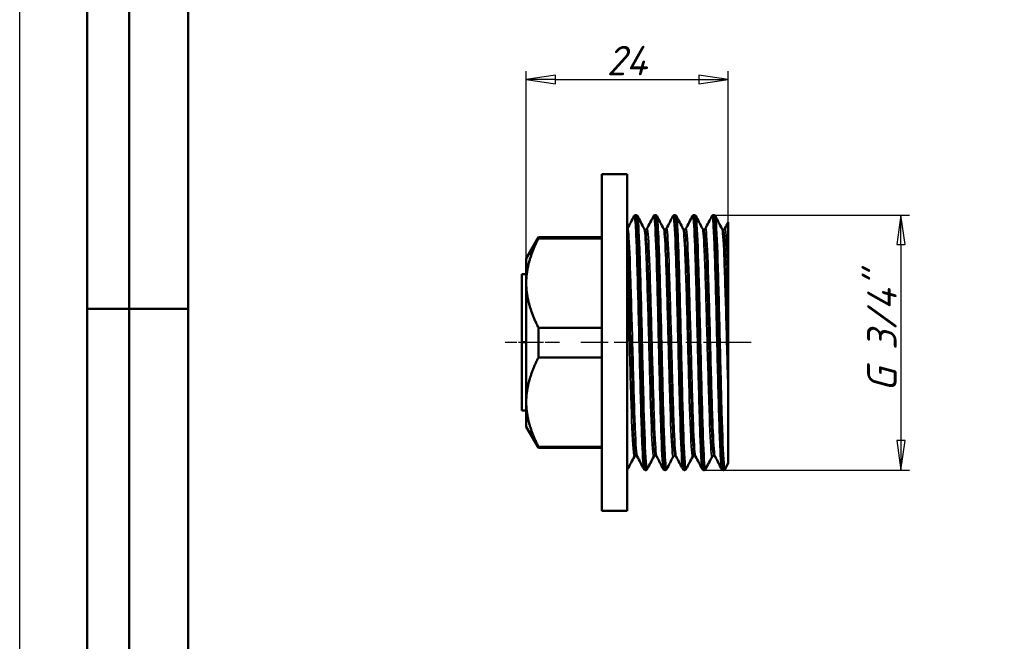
# Model space of a CAD drawing. Header units: millimetres. Extents: x -127 to 534, y -69 to 356.
# Tile 4 of 7: x 0 to 117, y 192 to 266. Entities that reach past the tile are written whole.
import ezdxf
from ezdxf.enums import TextEntityAlignment as Align

# ---------------------------------------------------------------- set-up
doc = ezdxf.new("R2010")
doc.units = ezdxf.units.MM
doc.linetypes.add('CHAIN', pattern=[0.7087, 0.4724, -0.0591, 0.1181, -0.0591])
for name, color, linetype, lineweight in [('Видимые тонкие (ГОСТ)', 7, 'Continuous', 35), ('Видимый контур (ГОСТ)', 7, 'Continuous', 50), ('Кромка (ГОСТ)', 7, 'Continuous', 50), ('Обозначение (ГОСТ)', 7, 'Continuous', 25), ('Осевая линия (ГОСТ)', 7, 'Continuous', 25), ('Размер (ГОСТ)', 7, 'Continuous', 25), ('Эскизная геометрия (ГОСТ)', 7, 'Continuous', 50)]:
    doc.layers.add(name, color=color, linetype=linetype, lineweight=lineweight)
doc.styles.get("Standard").update_dxf_attribs({"font": 'GOST Common Italic.ttf'})
doc.styles.add('Обычный текст (ГОСТ)', font='GOST Common Italic.ttf')
doc.dimstyles.new('Обычный (ГОСТ)', dxfattribs={"dimtxt": 3.5, "dimasz": 3.5, "dimexe": 1, "dimexo": 0, "dimgap": 0.5, "dimtad": 1, "dimrnd": 1e-08, "dimtxsty": 'Обычный текст (ГОСТ)', "dimblk": 'Filled-1', "dimcen": 0.09, "dimdle": 15, "dimclrd": 256, "dimclre": 256, "dimclrt": 256, "dimazin": 2, "dimtfac": 0.714286, "dimtdec": 3, "dimtmove": 0, "dimatfit": 3, "dimfxl": 1, "dimtolj": 1, "dimlwd": 25, "dimlwe": 25, "dimarcsym": 0})

# ---------------------------------------------------------------- blocks, each defined once
blk = doc.blocks.new('ГОСТ - Доп. графы 2')
at = {"layer": 'Эскизная геометрия (ГОСТ)'}
for p, q in [((-12, 0), (-12, 120)), ((-12, 120), (0, 120)), ((-7, 0), (-7, 120)), ((-12, 60), (0, 60)), ((0, 0), (-12, 0))]:
    blk.add_line(p, q, dxfattribs=at)
at = {"layer": 'Обозначение (ГОСТ)', "lineweight": 30, "width": 0.8, "flags": 17}
for tag, p in [('Первичная_применяемость', (-3.65, 90.03)), ('Справочный_номер', (-3.55, 30.02))]:
    blk.add_attdef(tag, text='', height=3.17, rotation=90, dxfattribs=at).set_placement(p, align=Align.MIDDLE_CENTER)
blk = doc.blocks.new('Рамки ГОСТ_ граница 297x210')
at = {"layer": 'Кромка (ГОСТ)', "lineweight": 25}
blk.add_line((0, 0), (0, 297), dxfattribs=at)
at = {"layer": 'Кромка (ГОСТ)'}
blk.add_line((20, 292), (20, 5), dxfattribs=at)
blk = doc.blocks.new('Filled-1')
at = {"color": 0}
for p, q in [((0, 0), (-1, 0.143)), ((-1, 0.143), (-1, -0.143)), ((-1, 0), (0, 0)), ((-1, -0.143), (0, 0))]:
    blk.add_line(p, q, dxfattribs=at)
at = {"color": 0, "flags": 128}
blk.add_lwpolyline([(-1, -0.143), (0, 0), (-1, 0.143), (-1, -0.143)], dxfattribs=at)
at = {"color": 0}
blk.add_solid([(-1, -0.143), (0, 0), (-1, 0.143), (-1, -0.143)], dxfattribs=at)
blk = doc.blocks.new('*D9')
at = {"layer": 'Defpoints', "color": 0, "linetype": 'Continuous', "transparency": 16777216}
for p in [(84.17, 259.22), (60.17, 237.98), (84.17, 221.18)]:
    blk.add_point(p, dxfattribs=at)
at = {"layer": 'Размер (ГОСТ)', "linetype": 'Continuous', "lineweight": 25, "transparency": 16777216}
for p, q in [((60.17, 237.98), (60.17, 260.22)), ((84.17, 221.18), (84.17, 260.22)), ((63.67, 259.22), (80.67, 259.22))]:
    blk.add_line(p, q, dxfattribs=at)
at = {"layer": 'Размер (ГОСТ)', "linetype": 'Continuous', "lineweight": 25, "transparency": 16777216, "xscale": 3.5, "yscale": 3.5, "zscale": 3.5, "rotation": 180}
blk.add_blockref('Filled-1', (60.17, 259.22), dxfattribs=at)
at = {"layer": 'Размер (ГОСТ)', "linetype": 'Continuous', "lineweight": 25, "transparency": 16777216, "xscale": 3.5, "yscale": 3.5, "zscale": 3.5}
blk.add_blockref('Filled-1', (84.17, 259.22), dxfattribs=at)
at = {"layer": 'Размер (ГОСТ)', "linetype": 'Continuous', "lineweight": 25, "transparency": 16777216, "insert": (69.73, 263.22), "char_height": 3.5, "attachment_point": 1, "style": 'Обычный текст (ГОСТ)'}
blk.add_mtext('\\A1;24', dxfattribs=at)
blk = doc.blocks.new('*D11')
at = {"layer": 'Defpoints', "color": 0, "linetype": 'Continuous', "transparency": 16777216}
for p in [(82.45, 243.12), (81.27, 212.83), (104.69, 212.83)]:
    blk.add_point(p, dxfattribs=at)
at = {"layer": 'Размер (ГОСТ)', "linetype": 'Continuous', "lineweight": 25, "transparency": 16777216}
for p, q in [((82.45, 243.12), (105.69, 243.12)), ((104.69, 239.62), (104.69, 216.33)), ((81.27, 212.83), (105.69, 212.83))]:
    blk.add_line(p, q, dxfattribs=at)
at = {"layer": 'Размер (ГОСТ)', "linetype": 'Continuous', "lineweight": 25, "transparency": 16777216, "xscale": 3.5, "yscale": 3.5, "zscale": 3.5}
for p, rotation in [((104.69, 243.12), 90), ((104.69, 212.83), 270)]:
    blk.add_blockref('Filled-1', p, dxfattribs=dict(at, rotation=rotation))
at = {"layer": 'Размер (ГОСТ)', "linetype": 'Continuous', "lineweight": 25, "transparency": 16777216, "insert": (100.68, 219.99), "char_height": 3.5, "attachment_point": 1, "rotation": 90, "style": 'Обычный текст (ГОСТ)'}
blk.add_mtext('\\A1; \\fGOST Common|b0|i1;\\H3.5000;G 3/4"', dxfattribs=at)

msp = doc.modelspace()

# ---------------------------------------------------------------- linework, layer by layer
at = {"layer": 'Видимые тонкие (ГОСТ)'}
for points, knots in [([(74.136, 212.968), (74.061, 213.118), (73.986, 214.216), (73.911, 216.088), (73.828, 218.176), (73.744, 221.21), (73.661, 224.533), (73.577, 227.847), (73.494, 231.425), (73.411, 234.494), (73.327, 237.557), (73.244, 240.091), (73.161, 241.55), (73.101, 242.607), (73.041, 243.095), (72.98, 242.985)], [33.0337108, 33.0337108, 33.0337108, 33.0337108, 33.6447531, 33.6447531, 33.6447531, 34.3261373, 34.3261373, 34.3261373, 35.0059174, 35.0059174, 35.0059174, 35.6843519, 35.6843519, 35.6843519, 36.1753034, 36.1753034, 36.1753034, 36.1753034]), ([(74.558, 212.975), (74.509, 212.884), (74.461, 213.179), (74.412, 213.858), (74.329, 215.02), (74.246, 217.3), (74.163, 220.206), (74.079, 223.135), (73.995, 226.682), (73.911, 230.071), (73.828, 233.451), (73.744, 236.652), (73.661, 238.978), (73.577, 241.298), (73.494, 242.732), (73.411, 242.971), (73.408, 242.979), (73.405, 242.985), (73.402, 242.991)], [26.6565497, 26.6565497, 26.6565497, 26.6565497, 27.0528678, 27.0528678, 27.0528678, 27.7307508, 27.7307508, 27.7307508, 28.4140037, 28.4140037, 28.4140037, 29.0953879, 29.0953879, 29.0953879, 29.7751681, 29.7751681, 29.7751681, 29.7981423, 29.7981423, 29.7981423, 29.7981423]), ([(76.448, 212.969), (76.436, 212.989), (76.425, 213.03), (76.414, 213.092), (76.331, 213.557), (76.248, 215.202), (76.165, 217.672), (76.081, 220.163), (75.997, 223.477), (75.914, 226.891), (75.83, 230.3), (75.746, 233.785), (75.663, 236.587), (75.579, 239.385), (75.495, 241.482), (75.412, 242.424), (75.372, 242.875), (75.332, 243.06), (75.292, 242.982)], [26.7505254, 26.7505254, 26.7505254, 26.7505254, 26.8409697, 26.8409697, 26.8409697, 27.5185975, 27.5185975, 27.5185975, 28.2018945, 28.2018945, 28.2018945, 28.8842214, 28.8842214, 28.8842214, 29.5656451, 29.5656451, 29.5656451, 29.8921181, 29.8921181, 29.8921181, 29.8921181]), ([(76.869, 212.97), (76.801, 212.845), (76.732, 213.506), (76.664, 214.877), (76.58, 216.541), (76.497, 219.239), (76.414, 222.392), (76.331, 225.543), (76.248, 229.126), (76.165, 232.373), (76.081, 235.646), (75.997, 238.553), (75.914, 240.46), (75.847, 241.977), (75.78, 242.853), (75.714, 242.987)], [20.3733644, 20.3733644, 20.3733644, 20.3733644, 20.9323252, 20.9323252, 20.9323252, 21.6102203, 21.6102203, 21.6102203, 22.2878481, 22.2878481, 22.2878481, 22.9711451, 22.9711451, 22.9711451, 23.514957, 23.514957, 23.514957, 23.514957]), ([(78.759, 212.975), (78.727, 213.034), (78.695, 213.261), (78.663, 213.658), (78.579, 214.692), (78.496, 216.868), (78.413, 219.716), (78.329, 222.562), (78.246, 226.059), (78.162, 229.45), (78.079, 232.839), (77.996, 236.099), (77.912, 238.525), (77.829, 240.95), (77.746, 242.525), (77.662, 242.911), (77.643, 243.002), (77.623, 243.026), (77.603, 242.986)], [20.4673401, 20.4673401, 20.4673401, 20.4673401, 20.7283951, 20.7283951, 20.7283951, 21.4089986, 21.4089986, 21.4089986, 22.0892075, 22.0892075, 22.0892075, 22.769038, 22.769038, 22.769038, 23.4485061, 23.4485061, 23.4485061, 23.6089328, 23.6089328, 23.6089328, 23.6089328]), ([(79.181, 212.968), (79.175, 212.957), (79.17, 212.951), (79.164, 212.95), (79.081, 212.944), (78.997, 214.143), (78.913, 216.288), (78.83, 218.432), (78.746, 221.505), (78.663, 224.841), (78.579, 228.176), (78.496, 231.75), (78.413, 234.789), (78.329, 237.826), (78.246, 240.309), (78.162, 241.699), (78.117, 242.462), (78.071, 242.894), (78.025, 242.983)], [14.090179, 14.090179, 14.090179, 14.090179, 14.1351896, 14.1351896, 14.1351896, 14.8166313, 14.8166313, 14.8166313, 15.4976457, 15.4976457, 15.4976457, 16.1782492, 16.1782492, 16.1782492, 16.8584581, 16.8584581, 16.8584581, 17.2317717, 17.2317717, 17.2317717, 17.2317717]), ([(81.07, 212.975), (81.022, 213.07), (80.974, 213.548), (80.925, 214.393), (80.842, 215.845), (80.759, 218.369), (80.676, 221.425), (80.593, 224.479), (80.51, 228.044), (80.426, 231.352), (80.34, 234.775), (80.255, 237.898), (80.169, 240.004), (80.085, 242.057), (80.001, 243.132), (79.917, 242.995), (79.916, 242.994), (79.915, 242.992), (79.915, 242.991)], [14.1841548, 14.1841548, 14.1841548, 14.1841548, 14.5789119, 14.5789119, 14.5789119, 15.2566815, 15.2566815, 15.2566815, 15.934319, 15.934319, 15.934319, 16.6355672, 16.6355672, 16.6355672, 17.3188843, 17.3188843, 17.3188843, 17.3257475, 17.3257475, 17.3257475, 17.3257475]), ([(81.492, 212.972), (81.469, 212.926), (81.447, 212.966), (81.424, 213.094), (81.341, 213.562), (81.258, 215.211), (81.174, 217.685), (81.091, 220.16), (81.008, 223.443), (80.925, 226.829), (80.842, 230.214), (80.759, 233.679), (80.676, 236.479), (80.593, 239.278), (80.51, 241.394), (80.426, 242.371), (80.396, 242.724), (80.366, 242.928), (80.336, 242.983)], [7.8069937, 7.8069937, 7.8069937, 7.8069937, 7.9922116, 7.9922116, 7.9922116, 8.670257, 8.670257, 8.670257, 9.3481625, 9.3481625, 9.3481625, 10.0259321, 10.0259321, 10.0259321, 10.7035696, 10.7035696, 10.7035696, 10.9485864, 10.9485864, 10.9485864, 10.9485864]), ([(83.382, 212.969), (83.312, 213.11), (83.242, 214.074), (83.172, 215.734), (83.088, 217.706), (83.005, 220.647), (82.922, 223.923), (82.838, 227.198), (82.755, 230.785), (82.672, 233.91), (82.589, 237.035), (82.505, 239.676), (82.422, 241.265), (82.357, 242.514), (82.291, 243.106), (82.226, 242.987)], [7.9009695, 7.9009695, 7.9009695, 7.9009695, 8.472398, 8.472398, 8.472398, 9.1515324, 9.1515324, 9.1515324, 9.8304993, 9.8304993, 9.8304993, 10.5093028, 10.5093028, 10.5093028, 11.0425622, 11.0425622, 11.0425622, 11.0425622]), ([(83.803, 212.975), (83.759, 212.891), (83.715, 213.124), (83.671, 213.676), (83.588, 214.721), (83.505, 216.904), (83.421, 219.752), (83.338, 222.6), (83.255, 226.094), (83.172, 229.48), (83.088, 232.865), (83.005, 236.119), (82.922, 238.539), (82.838, 240.959), (82.755, 242.53), (82.672, 242.912), (82.664, 242.949), (82.656, 242.975), (82.648, 242.99)], [1.5238084, 1.5238084, 1.5238084, 1.5238084, 1.8828616, 1.8828616, 1.8828616, 2.5623428, 2.5623428, 2.5623428, 3.2416486, 3.2416486, 3.2416486, 3.920783, 3.920783, 3.920783, 4.5997499, 4.5997499, 4.5997499, 4.6654011, 4.6654011, 4.6654011, 4.6654011]), ([(73.365, 214.448), (73.282, 214.608), (73.199, 215.827), (73.116, 217.85), (73.031, 219.951), (72.945, 222.904), (72.859, 226.035), (72.773, 229.15), (72.688, 232.417), (72.602, 235.095), (72.517, 237.783), (72.431, 239.857), (72.345, 240.846), (72.3, 241.371), (72.254, 241.595), (72.209, 241.51)], [33.0388293, 33.0388293, 33.0388293, 33.0388293, 33.7131683, 33.7131683, 33.7131683, 34.4135382, 34.4135382, 34.4135382, 35.1104844, 35.1104844, 35.1104844, 35.8096281, 35.8096281, 35.8096281, 36.1804219, 36.1804219, 36.1804219, 36.1804219]), ([(75.329, 214.455), (75.276, 214.356), (75.223, 214.677), (75.169, 215.413), (75.084, 216.592), (74.998, 218.825), (74.913, 221.606), (74.827, 224.383), (74.742, 227.686), (74.656, 230.767), (74.571, 233.844), (74.485, 236.676), (74.4, 238.622), (74.325, 240.342), (74.249, 241.358), (74.174, 241.509)], [26.6514311, 26.6514311, 26.6514311, 26.6514311, 27.0869654, 27.0869654, 27.0869654, 27.7846349, 27.7846349, 27.7846349, 28.4815581, 28.4815581, 28.4815581, 29.1778041, 29.1778041, 29.1778041, 29.7930238, 29.7930238, 29.7930238, 29.7930238]), ([(75.503, 214.553), (75.472, 214.551), (75.441, 214.689), (75.41, 214.972), (75.324, 215.755), (75.238, 217.639), (75.152, 220.193), (75.067, 222.744), (74.981, 225.944), (74.895, 229.064), (74.809, 232.181), (74.724, 235.194), (74.638, 237.419), (74.553, 239.641), (74.467, 241.06), (74.382, 241.353), (74.37, 241.392), (74.358, 241.411), (74.347, 241.41)], [26.7035376, 26.7035376, 26.7035376, 26.7035376, 26.9561131, 26.9561131, 26.9561131, 27.6560572, 27.6560572, 27.6560572, 28.3551865, 28.3551865, 28.3551865, 29.0535709, 29.0535709, 29.0535709, 29.7512799, 29.7512799, 29.7512799, 29.8451302, 29.8451302, 29.8451302, 29.8451302]), ([(75.676, 214.448), (75.593, 214.609), (75.509, 215.844), (75.426, 217.892), (75.341, 219.998), (75.255, 222.948), (75.169, 226.072), (75.084, 229.192), (74.998, 232.46), (74.913, 235.136), (74.827, 237.809), (74.742, 239.869), (74.656, 240.852), (74.611, 241.373), (74.566, 241.588), (74.52, 241.502)], [26.755644, 26.755644, 26.755644, 26.755644, 27.4346389, 27.4346389, 27.4346389, 28.1331243, 28.1331243, 28.1331243, 28.8307938, 28.8307938, 28.8307938, 29.527717, 29.527717, 29.527717, 29.8972366, 29.8972366, 29.8972366, 29.8972366]), ([(77.641, 214.455), (77.591, 214.362), (77.542, 214.631), (77.492, 215.261), (77.407, 216.347), (77.321, 218.497), (77.236, 221.225), (77.15, 223.952), (77.065, 227.235), (76.98, 230.332), (76.894, 233.428), (76.809, 236.315), (76.724, 238.341), (76.644, 240.227), (76.565, 241.353), (76.485, 241.51)], [20.3682458, 20.3682458, 20.3682458, 20.3682458, 20.7726652, 20.7726652, 20.7726652, 21.4693677, 21.4693677, 21.4693677, 22.1657339, 22.1657339, 22.1657339, 22.8617808, 22.8617808, 22.8617808, 23.5098385, 23.5098385, 23.5098385, 23.5098385]), ([(77.814, 214.552), (77.788, 214.55), (77.762, 214.648), (77.735, 214.851), (77.65, 215.515), (77.564, 217.285), (77.478, 219.759), (77.393, 222.231), (77.307, 225.388), (77.222, 228.512), (77.136, 231.634), (77.05, 234.7), (76.965, 237.012), (76.879, 239.324), (76.794, 240.866), (76.708, 241.288), (76.692, 241.371), (76.675, 241.41), (76.658, 241.409)], [20.4203522, 20.4203522, 20.4203522, 20.4203522, 20.6340948, 20.6340948, 20.6340948, 21.3326422, 21.3326422, 21.3326422, 22.0308356, 22.0308356, 22.0308356, 22.728692, 22.728692, 22.728692, 23.4262288, 23.4262288, 23.4262288, 23.5619449, 23.5619449, 23.5619449, 23.5619449]), ([(77.987, 214.448), (77.908, 214.605), (77.828, 215.735), (77.748, 217.628), (77.663, 219.659), (77.578, 222.554), (77.492, 225.655), (77.407, 228.756), (77.321, 232.039), (77.236, 234.763), (77.15, 237.486), (77.065, 239.628), (76.98, 240.707), (76.93, 241.33), (76.881, 241.595), (76.832, 241.502)], [20.4724587, 20.4724587, 20.4724587, 20.4724587, 21.1217681, 21.1217681, 21.1217681, 21.8188241, 21.8188241, 21.8188241, 22.5155267, 22.5155267, 22.5155267, 23.2118928, 23.2118928, 23.2118928, 23.6140513, 23.6140513, 23.6140513, 23.6140513]), ([(79.952, 214.456), (79.903, 214.363), (79.854, 214.624), (79.805, 215.237), (79.719, 216.314), (79.634, 218.469), (79.548, 221.21), (79.462, 223.949), (79.376, 227.251), (79.29, 230.364), (79.204, 233.474), (79.119, 236.37), (79.033, 238.392), (78.954, 240.248), (78.875, 241.354), (78.797, 241.51)], [14.0850605, 14.0850605, 14.0850605, 14.0850605, 14.4843442, 14.4843442, 14.4843442, 15.1848578, 15.1848578, 15.1848578, 15.8848769, 15.8848769, 15.8848769, 16.5844196, 16.5844196, 16.5844196, 17.2266532, 17.2266532, 17.2266532, 17.2266532]), ([(80.125, 214.551), (80.102, 214.549), (80.079, 214.628), (80.055, 214.791), (79.969, 215.388), (79.883, 217.111), (79.797, 219.563), (79.711, 222.013), (79.625, 225.171), (79.538, 228.313), (79.452, 231.454), (79.366, 234.553), (79.28, 236.901), (79.194, 239.248), (79.108, 240.826), (79.023, 241.274), (79.005, 241.366), (78.987, 241.41), (78.97, 241.408)], [14.1371669, 14.1371669, 14.1371669, 14.1371669, 14.3283338, 14.3283338, 14.3283338, 15.030862, 15.030862, 15.030862, 15.7328761, 15.7328761, 15.7328761, 16.4343942, 16.4343942, 16.4343942, 17.1354345, 17.1354345, 17.1354345, 17.2787596, 17.2787596, 17.2787596, 17.2787596]), ([(80.299, 214.448), (80.22, 214.604), (80.142, 215.703), (80.063, 217.549), (79.977, 219.57), (79.891, 222.47), (79.805, 225.587), (79.719, 228.701), (79.634, 232.006), (79.548, 234.747), (79.462, 237.486), (79.376, 239.64), (79.29, 240.718), (79.241, 241.333), (79.192, 241.595), (79.143, 241.502)], [14.1892734, 14.1892734, 14.1892734, 14.1892734, 14.829477, 14.829477, 14.829477, 15.5305032, 15.5305032, 15.5305032, 16.2310168, 16.2310168, 16.2310168, 16.9310359, 16.9310359, 16.9310359, 17.330866, 17.330866, 17.330866, 17.330866]), ([(82.264, 214.455), (82.216, 214.365), (82.168, 214.611), (82.12, 215.195), (82.035, 216.238), (81.949, 218.349), (81.864, 221.052), (81.779, 223.754), (81.693, 227.026), (81.608, 230.13), (81.523, 233.234), (81.437, 236.145), (81.352, 238.207), (81.271, 240.172), (81.189, 241.351), (81.108, 241.51)], [7.8018752, 7.8018752, 7.8018752, 7.8018752, 8.1918978, 8.1918978, 8.1918978, 8.8881499, 8.8881499, 8.8881499, 9.5842434, 9.5842434, 9.5842434, 10.2801823, 10.2801823, 10.2801823, 10.9434679, 10.9434679, 10.9434679, 10.9434679]), ([(82.437, 214.55), (82.415, 214.548), (82.394, 214.615), (82.372, 214.751), (82.287, 215.296), (82.201, 216.954), (82.116, 219.348), (82.03, 221.743), (81.945, 224.855), (81.859, 227.979), (81.773, 231.103), (81.688, 234.214), (81.602, 236.608), (81.517, 239.002), (81.431, 240.659), (81.346, 241.205), (81.324, 241.343), (81.303, 241.409), (81.281, 241.407)], [7.8539816, 7.8539816, 7.8539816, 7.8539816, 8.0291241, 8.0291241, 8.0291241, 8.7270452, 8.7270452, 8.7270452, 9.4248027, 9.4248027, 9.4248027, 10.1224009, 10.1224009, 10.1224009, 10.819844, 10.819844, 10.819844, 10.9955743, 10.9955743, 10.9955743, 10.9955743]), ([(82.61, 214.448), (82.532, 214.603), (82.454, 215.686), (82.376, 217.508), (82.291, 219.505), (82.206, 222.373), (82.12, 225.464), (82.035, 228.554), (81.949, 231.843), (81.864, 234.588), (81.779, 237.333), (81.693, 239.513), (81.608, 240.635), (81.557, 241.308), (81.506, 241.598), (81.454, 241.503)], [7.9060881, 7.9060881, 7.9060881, 7.9060881, 8.5416415, 8.5416415, 8.5416415, 9.2380567, 9.2380567, 9.2380567, 9.9343089, 9.9343089, 9.9343089, 10.6304023, 10.6304023, 10.6304023, 11.0476807, 11.0476807, 11.0476807, 11.0476807]), ([(84.171, 221.176), (84.086, 223.902), (84, 227.19), (83.915, 230.294), (83.829, 233.398), (83.744, 236.295), (83.658, 238.329), (83.579, 240.222), (83.499, 241.353), (83.419, 241.51)], [2.6156521, 2.6156521, 2.6156521, 2.6156521, 3.3133285, 3.3133285, 3.3133285, 4.0108117, 4.0108117, 4.0108117, 4.6602826, 4.6602826, 4.6602826, 4.6602826]), ([(84.171, 227.94), (84.086, 231.071), (84, 234.193), (83.914, 236.595), (83.829, 238.996), (83.743, 240.659), (83.657, 241.206), (83.636, 241.343), (83.614, 241.409), (83.593, 241.407)], [3.1387315, 3.1387315, 3.1387315, 3.1387315, 3.8379192, 3.8379192, 3.8379192, 4.5369128, 4.5369128, 4.5369128, 4.712389, 4.712389, 4.712389, 4.712389]), ([(84.171, 234.714), (84.086, 237.448), (84, 239.605), (83.915, 240.694), (83.865, 241.326), (83.816, 241.596), (83.766, 241.502)], [3.661811, 3.661811, 3.661811, 3.661811, 4.3594874, 4.3594874, 4.3594874, 4.7644954, 4.7644954, 4.7644954, 4.7644954]), ([(73.191, 214.553), (73.159, 214.551), (73.127, 214.699), (73.095, 215), (73.009, 215.81), (72.923, 217.723), (72.837, 220.3), (72.752, 222.866), (72.666, 226.069), (72.58, 229.183), (72.495, 232.305), (72.409, 235.313), (72.323, 237.519), (72.272, 238.817), (72.222, 239.84), (72.171, 240.506)], [32.9867229, 32.9867229, 32.9867229, 32.9867229, 33.247494, 33.247494, 33.247494, 33.9490573, 33.9490573, 33.9490573, 34.6472766, 34.6472766, 34.6472766, 35.3473307, 35.3473307, 35.3473307, 35.7588854, 35.7588854, 35.7588854, 35.7588854]), ([(73.018, 214.455), (72.965, 214.356), (72.912, 214.673), (72.859, 215.399), (72.773, 216.568), (72.688, 218.791), (72.602, 221.564), (72.517, 224.345), (72.431, 227.659), (72.345, 230.75), (72.287, 232.838), (72.229, 234.82), (72.171, 236.481)], [32.9346164, 32.9346164, 32.9346164, 32.9346164, 33.3673792, 33.3673792, 33.3673792, 34.0643255, 34.0643255, 34.0643255, 34.7634692, 34.7634692, 34.7634692, 35.2358059, 35.2358059, 35.2358059, 35.2358059])]:
    msp.add_open_spline(points, degree=3, knots=knots, dxfattribs=at)
msp.add_open_spline([(72.246, 212.972), (72.221, 212.922), (72.196, 212.975), (72.171, 213.135)], degree=3, dxfattribs=at)
at = {"layer": 'Видимый контур (ГОСТ)'}
for p, q in [((69.171, 247.979), (69.171, 207.979)), ((72.171, 247.979), (69.171, 247.979)), ((72.171, 247.979), (72.171, 207.979)), ((73.182, 243.124), (73.201, 243.124)), ((75.493, 243.124), (75.512, 243.124)), ((77.804, 243.124), (77.824, 243.124)), ((80.116, 243.124), (80.135, 243.124)), ((82.427, 243.124), (82.447, 243.124)), ((84.171, 242.289), (84.171, 234.714)), ((60.171, 237.979), (61.615, 240.479)), ((61.615, 240.353), (61.615, 240.479)), ((61.615, 240.479), (69.171, 240.479)), ((61.615, 240.353), (69.171, 240.353)), ((60.171, 237.979), (60.171, 235.05)), ((60.171, 236.11), (59.671, 236.11)), ((59.671, 228.045), (59.671, 236.11)), ((60.171, 235.05), (60.171, 220.908)), ((84.171, 234.714), (84.171, 227.94)), ((61.615, 226.211), (61.615, 229.747)), ((61.615, 229.747), (69.171, 229.747)), ((60.171, 228.045), (59.671, 228.045)), ((59.671, 219.914), (59.671, 228.045)), ((84.171, 227.94), (84.171, 221.176)), ((61.615, 226.211), (69.171, 226.211)), ((84.171, 221.176), (84.171, 213.673)), ((60.171, 219.914), (59.671, 219.914)), ((60.171, 220.908), (60.171, 217.979)), ((60.171, 217.979), (61.615, 215.479)), ((61.615, 215.479), (61.615, 215.605)), ((61.615, 215.605), (69.171, 215.605)), ((61.615, 215.479), (69.171, 215.479)), ((84.171, 213.673), (83.803, 212.967)), ((74.337, 212.834), (74.357, 212.834)), ((76.649, 212.834), (76.668, 212.834)), ((78.96, 212.834), (78.979, 212.834)), ((81.271, 212.834), (81.291, 212.834)), ((83.583, 212.834), (83.602, 212.834)), ((72.171, 207.979), (69.171, 207.979))]:
    msp.add_line(p, q, dxfattribs=at)
for points in [[(72.209, 241.51), (72.466, 242.004), (72.723, 242.497), (72.98, 242.991)], [(73.402, 242.991), (73.659, 242.497), (73.917, 242.004), (74.174, 241.51)], [(74.52, 241.51), (74.777, 242.004), (75.035, 242.497), (75.292, 242.991)], [(75.714, 242.991), (75.971, 242.497), (76.228, 242.004), (76.485, 241.51)], [(76.832, 241.51), (77.089, 242.004), (77.346, 242.497), (77.603, 242.991)], [(78.025, 242.991), (78.282, 242.497), (78.539, 242.004), (78.797, 241.51)], [(79.143, 241.51), (79.4, 242.004), (79.657, 242.497), (79.915, 242.991)], [(80.336, 242.991), (80.594, 242.497), (80.851, 242.004), (81.108, 241.51)], [(81.454, 241.51), (81.712, 242.004), (81.969, 242.497), (82.226, 242.991)], [(82.648, 242.991), (82.905, 242.497), (83.162, 242.004), (83.419, 241.51)], [(83.766, 241.51), (83.901, 241.77), (84.036, 242.029), (84.171, 242.289)], [(72.171, 241.463), (72.198, 241.487), (72.205, 241.503), (72.209, 241.51)], [(73.018, 214.447), (72.761, 213.954), (72.504, 213.461), (72.246, 212.967)], [(74.136, 212.967), (73.879, 213.461), (73.622, 213.954), (73.365, 214.447)], [(75.329, 214.447), (75.072, 213.954), (74.815, 213.461), (74.558, 212.967)], [(76.448, 212.967), (76.19, 213.461), (75.933, 213.954), (75.676, 214.447)], [(77.641, 214.447), (77.384, 213.954), (77.126, 213.461), (76.869, 212.967)], [(78.759, 212.967), (78.502, 213.461), (78.245, 213.954), (77.987, 214.447)], [(79.952, 214.447), (79.695, 213.954), (79.438, 213.461), (79.181, 212.967)], [(81.07, 212.967), (80.813, 213.461), (80.556, 213.954), (80.299, 214.447)], [(82.264, 214.447), (82.006, 213.954), (81.749, 213.461), (81.492, 212.967)], [(83.382, 212.967), (83.125, 213.461), (82.867, 213.954), (82.61, 214.447)], [(72.246, 212.967), (72.234, 212.943), (72.218, 212.912), (72.171, 212.878)]]:
    msp.add_open_spline(points, degree=3, dxfattribs=at)
for points, knots in [([(72.98, 242.991), (72.99, 243.009), (73.003, 243.032), (73.045, 243.073), (73.064, 243.088), (73.115, 243.113), (73.147, 243.123), (73.181, 243.124)], [0, 0, 0, 0, 0.035968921, 0.035968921, 0.054684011, 0.054684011, 0.074072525, 0.074072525, 0.074072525, 0.074072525]), ([(73.181, 243.124), (73.26, 243.123), (73.34, 242.041), (73.419, 240.08), (73.502, 238.023), (73.585, 235.013), (73.668, 231.697), (73.751, 228.381), (73.834, 224.782), (73.917, 221.673), (74, 218.564), (74.084, 215.965), (74.167, 214.435), (74.223, 213.387), (74.28, 212.845), (74.337, 212.84)], [-36.1292742, -36.1292742, -36.1292742, -36.1292742, -35.4832119, -35.4832119, -35.4832119, -34.805554, -34.805554, -34.805554, -34.1280589, -34.1280589, -34.1280589, -33.4507228, -33.4507228, -33.4507228, -32.9867229, -32.9867229, -32.9867229, -32.9867229]), ([(73.201, 243.124), (73.248, 243.122), (73.291, 243.104), (73.348, 243.066), (73.365, 243.047), (73.388, 243.015), (73.396, 243.002), (73.402, 242.991)], [0, 0, 0, 0, 0.02669937, 0.02669937, 0.051442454, 0.051442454, 0.074035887, 0.074035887, 0.074035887, 0.074035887]), ([(74.357, 212.839), (74.298, 212.842), (74.24, 213.418), (74.181, 214.528), (74.097, 216.112), (74.014, 218.775), (73.93, 221.936), (73.846, 225.084), (73.763, 228.705), (73.68, 232.015), (73.596, 235.317), (73.513, 238.286), (73.43, 240.283), (73.354, 242.115), (73.277, 243.118), (73.201, 243.123)], [26.7025789, 26.7025789, 26.7025789, 26.7025789, 27.181049, 27.181049, 27.181049, 27.8638788, 27.8638788, 27.8638788, 28.5440761, 28.5440761, 28.5440761, 29.2226562, 29.2226562, 29.2226562, 29.8451302, 29.8451302, 29.8451302, 29.8451302]), ([(75.292, 242.991), (75.302, 243.009), (75.314, 243.032), (75.356, 243.073), (75.375, 243.088), (75.426, 243.113), (75.459, 243.123), (75.493, 243.124)], [0, 0, 0, 0, 0.035968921, 0.035968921, 0.054684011, 0.054684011, 0.074072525, 0.074072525, 0.074072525, 0.074072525]), ([(75.493, 243.118), (75.549, 243.115), (75.605, 242.594), (75.66, 241.581), (75.743, 240.08), (75.826, 237.509), (75.909, 234.418), (75.995, 231.211), (76.081, 227.467), (76.167, 224.046), (76.251, 220.721), (76.335, 217.724), (76.418, 215.706), (76.495, 213.854), (76.572, 212.84), (76.649, 212.835)], [-29.8460889, -29.8460889, -29.8460889, -29.8460889, -29.3898245, -29.3898245, -29.3898245, -28.7134915, -28.7134915, -28.7134915, -28.0116302, -28.0116302, -28.0116302, -27.3296181, -27.3296181, -27.3296181, -26.7035376, -26.7035376, -26.7035376, -26.7035376]), ([(76.668, 212.834), (76.588, 212.833), (76.508, 213.939), (76.428, 215.937), (76.345, 218.007), (76.263, 221.022), (76.18, 224.336), (76.096, 227.678), (76.012, 231.302), (75.929, 234.418), (75.845, 237.53), (75.762, 240.115), (75.678, 241.612), (75.623, 242.603), (75.568, 243.113), (75.512, 243.117)], [20.4193936, 20.4193936, 20.4193936, 20.4193936, 21.0719212, 21.0719212, 21.0719212, 21.7482557, 21.7482557, 21.7482557, 22.4302921, 22.4302921, 22.4302921, 23.1113582, 23.1113582, 23.1113582, 23.5619449, 23.5619449, 23.5619449, 23.5619449]), ([(75.513, 243.124), (75.559, 243.122), (75.603, 243.104), (75.659, 243.066), (75.676, 243.047), (75.7, 243.015), (75.707, 243.002), (75.714, 242.991)], [0, 0, 0, 0, 0.02669937, 0.02669937, 0.051442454, 0.051442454, 0.074035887, 0.074035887, 0.074035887, 0.074035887]), ([(77.603, 242.991), (77.613, 243.009), (77.626, 243.032), (77.668, 243.073), (77.687, 243.088), (77.738, 243.113), (77.77, 243.123), (77.804, 243.124)], [0, 0, 0, 0, 0.035968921, 0.035968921, 0.054684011, 0.054684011, 0.074072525, 0.074072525, 0.074072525, 0.074072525]), ([(77.804, 243.116), (77.843, 243.118), (77.881, 242.873), (77.92, 242.38), (78.003, 241.32), (78.087, 239.116), (78.17, 236.244), (78.253, 233.373), (78.336, 229.855), (78.419, 226.447), (78.503, 223.041), (78.586, 219.769), (78.669, 217.334), (78.752, 214.9), (78.835, 213.319), (78.918, 212.931), (78.932, 212.866), (78.946, 212.835), (78.96, 212.836)], [-23.5629036, -23.5629036, -23.5629036, -23.5629036, -23.2473074, -23.2473074, -23.2473074, -22.5683956, -22.5683956, -22.5683956, -21.8898614, -21.8898614, -21.8898614, -21.2116888, -21.2116888, -21.2116888, -20.533862, -20.533862, -20.533862, -20.4203522, -20.4203522, -20.4203522, -20.4203522]), ([(77.824, 243.124), (77.871, 243.122), (77.914, 243.104), (77.97, 243.066), (77.988, 243.047), (78.011, 243.015), (78.019, 243.002), (78.025, 242.991)], [0, 0, 0, 0, 0.02669937, 0.02669937, 0.051442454, 0.051442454, 0.074035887, 0.074035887, 0.074035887, 0.074035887]), ([(78.98, 212.838), (78.961, 212.835), (78.942, 212.893), (78.923, 213.013), (78.839, 213.54), (78.756, 215.26), (78.673, 217.801), (78.589, 220.34), (78.506, 223.683), (78.423, 227.106), (78.34, 230.528), (78.256, 234.007), (78.173, 236.794), (78.09, 239.58), (78.007, 241.654), (77.923, 242.571), (77.89, 242.937), (77.857, 243.118), (77.824, 243.116)], [14.1362083, 14.1362083, 14.1362083, 14.1362083, 14.2912884, 14.2912884, 14.2912884, 14.9710039, 14.9710039, 14.9710039, 15.6503095, 15.6503095, 15.6503095, 16.3292213, 16.3292213, 16.3292213, 17.0077555, 17.0077555, 17.0077555, 17.2787596, 17.2787596, 17.2787596, 17.2787596]), ([(79.915, 242.991), (79.924, 243.009), (79.937, 243.032), (79.979, 243.073), (79.998, 243.088), (80.049, 243.113), (80.082, 243.123), (80.115, 243.124)], [0, 0, 0, 0, 0.035968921, 0.035968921, 0.054684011, 0.054684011, 0.074072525, 0.074072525, 0.074072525, 0.074072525]), ([(80.115, 243.121), (80.131, 243.123), (80.147, 243.082), (80.163, 242.997), (80.247, 242.553), (80.331, 240.903), (80.414, 238.406), (80.498, 235.912), (80.581, 232.591), (80.665, 229.163), (80.748, 225.74), (80.832, 222.234), (80.915, 219.404), (80.998, 216.577), (81.082, 214.444), (81.165, 213.465), (81.2, 213.047), (81.236, 212.84), (81.271, 212.842)], [-17.2797183, -17.2797183, -17.2797183, -17.2797183, -17.1493613, -17.1493613, -17.1493613, -16.4673248, -16.4673248, -16.4673248, -15.7862587, -15.7862587, -15.7862587, -15.1060964, -15.1060964, -15.1060964, -14.426772, -14.426772, -14.426772, -14.1371669, -14.1371669, -14.1371669, -14.1371669]), ([(81.291, 212.842), (81.254, 212.839), (81.217, 213.062), (81.18, 213.514), (81.097, 214.525), (81.014, 216.678), (80.931, 219.509), (80.848, 222.341), (80.765, 225.831), (80.683, 229.235), (80.6, 232.637), (80.517, 235.929), (80.434, 238.405), (80.348, 240.975), (80.262, 242.646), (80.176, 243.033), (80.162, 243.094), (80.149, 243.123), (80.135, 243.121)], [7.853023, 7.853023, 7.853023, 7.853023, 8.1547276, 8.1547276, 8.1547276, 8.8313277, 8.8313277, 8.8313277, 9.5077924, 9.5077924, 9.5077924, 10.1841254, 10.1841254, 10.1841254, 10.8859868, 10.8859868, 10.8859868, 10.9955743, 10.9955743, 10.9955743, 10.9955743]), ([(80.136, 243.124), (80.182, 243.122), (80.225, 243.104), (80.282, 243.066), (80.299, 243.047), (80.323, 243.015), (80.33, 243.002), (80.336, 242.991)], [0, 0, 0, 0, 0.02669937, 0.02669937, 0.051442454, 0.051442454, 0.074035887, 0.074035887, 0.074035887, 0.074035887]), ([(82.226, 242.991), (82.236, 243.009), (82.248, 243.032), (82.29, 243.073), (82.31, 243.088), (82.36, 243.113), (82.393, 243.123), (82.427, 243.124)], [0, 0, 0, 0, 0.035968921, 0.035968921, 0.054684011, 0.054684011, 0.074072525, 0.074072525, 0.074072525, 0.074072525]), ([(82.427, 243.124), (82.506, 243.123), (82.585, 242.052), (82.663, 240.108), (82.747, 238.057), (82.83, 235.048), (82.913, 231.728), (82.996, 228.416), (83.079, 224.818), (83.162, 221.706), (83.246, 218.554), (83.33, 215.924), (83.414, 214.393), (83.471, 213.372), (83.527, 212.845), (83.583, 212.84)], [-10.9965329, -10.9965329, -10.9965329, -10.9965329, -10.3535408, -10.3535408, -10.3535408, -9.6749607, -9.6749607, -9.6749607, -8.9977408, -8.9977408, -8.9977408, -8.311788, -8.311788, -8.311788, -7.8539816, -7.8539816, -7.8539816, -7.8539816]), ([(82.447, 243.124), (82.493, 243.122), (82.537, 243.104), (82.593, 243.066), (82.61, 243.047), (82.634, 243.015), (82.642, 243.002), (82.648, 242.991)], [0, 0, 0, 0, 0.02669937, 0.02669937, 0.051442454, 0.051442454, 0.074035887, 0.074035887, 0.074035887, 0.074035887]), ([(83.603, 212.839), (83.543, 212.842), (83.483, 213.444), (83.423, 214.6), (83.34, 216.204), (83.257, 218.865), (83.173, 222.011), (83.09, 225.156), (83.007, 228.764), (82.924, 232.06), (82.841, 235.354), (82.758, 238.314), (82.675, 240.302), (82.599, 242.123), (82.523, 243.118), (82.447, 243.123)], [1.5698377, 1.5698377, 1.5698377, 1.5698377, 2.0585847, 2.0585847, 2.0585847, 2.7365803, 2.7365803, 2.7365803, 3.414405, 3.414405, 3.414405, 4.092063, 4.092063, 4.092063, 4.712389, 4.712389, 4.712389, 4.712389]), ([(74.174, 241.51), (74.177, 241.503), (74.184, 241.489), (74.219, 241.456), (74.236, 241.443), (74.283, 241.42), (74.315, 241.412), (74.347, 241.412)], [0, 0, 0, 0, 0.035902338, 0.035902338, 0.05473981, 0.05473981, 0.07427776, 0.07427776, 0.07427776, 0.07427776]), ([(74.347, 241.412), (74.393, 241.412), (74.436, 241.429), (74.485, 241.463), (74.498, 241.478), (74.514, 241.499), (74.518, 241.506), (74.52, 241.51)], [0, 0, 0, 0, 0.027871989, 0.027871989, 0.052016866, 0.052016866, 0.07424571, 0.07424571, 0.07424571, 0.07424571]), ([(76.485, 241.51), (76.489, 241.503), (76.496, 241.489), (76.53, 241.456), (76.547, 241.443), (76.595, 241.42), (76.626, 241.412), (76.658, 241.412)], [0, 0, 0, 0, 0.035902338, 0.035902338, 0.05473981, 0.05473981, 0.07427776, 0.07427776, 0.07427776, 0.07427776]), ([(76.658, 241.412), (76.704, 241.412), (76.747, 241.429), (76.797, 241.463), (76.81, 241.478), (76.826, 241.499), (76.829, 241.506), (76.832, 241.51)], [0, 0, 0, 0, 0.027871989, 0.027871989, 0.052016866, 0.052016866, 0.07424571, 0.07424571, 0.07424571, 0.07424571]), ([(78.797, 241.51), (78.8, 241.503), (78.807, 241.489), (78.842, 241.456), (78.859, 241.443), (78.906, 241.42), (78.938, 241.412), (78.97, 241.412)], [0, 0, 0, 0, 0.035902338, 0.035902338, 0.05473981, 0.05473981, 0.07427776, 0.07427776, 0.07427776, 0.07427776]), ([(78.97, 241.412), (79.015, 241.412), (79.059, 241.429), (79.108, 241.463), (79.121, 241.478), (79.137, 241.499), (79.141, 241.506), (79.143, 241.51)], [0, 0, 0, 0, 0.027871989, 0.027871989, 0.052016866, 0.052016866, 0.07424571, 0.07424571, 0.07424571, 0.07424571]), ([(81.108, 241.51), (81.112, 241.503), (81.118, 241.489), (81.153, 241.456), (81.17, 241.443), (81.218, 241.42), (81.249, 241.412), (81.281, 241.412)], [0, 0, 0, 0, 0.035902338, 0.035902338, 0.05473981, 0.05473981, 0.07427776, 0.07427776, 0.07427776, 0.07427776]), ([(81.281, 241.412), (81.327, 241.412), (81.37, 241.429), (81.42, 241.463), (81.433, 241.478), (81.448, 241.499), (81.452, 241.506), (81.454, 241.51)], [0, 0, 0, 0, 0.027871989, 0.027871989, 0.052016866, 0.052016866, 0.07424571, 0.07424571, 0.07424571, 0.07424571]), ([(83.419, 241.51), (83.423, 241.503), (83.43, 241.489), (83.464, 241.456), (83.481, 241.443), (83.529, 241.42), (83.561, 241.412), (83.593, 241.412)], [0, 0, 0, 0, 0.035902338, 0.035902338, 0.05473981, 0.05473981, 0.07427776, 0.07427776, 0.07427776, 0.07427776]), ([(83.593, 241.412), (83.638, 241.412), (83.681, 241.429), (83.731, 241.463), (83.744, 241.478), (83.76, 241.499), (83.764, 241.506), (83.766, 241.51)], [0, 0, 0, 0, 0.027871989, 0.027871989, 0.052016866, 0.052016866, 0.07424571, 0.07424571, 0.07424571, 0.07424571]), ([(73.191, 214.546), (73.146, 214.546), (73.102, 214.529), (73.053, 214.495), (73.04, 214.479), (73.024, 214.459), (73.02, 214.452), (73.018, 214.447)], [0, 0, 0, 0, 0.027871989, 0.027871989, 0.052016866, 0.052016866, 0.07424571, 0.07424571, 0.07424571, 0.07424571]), ([(73.365, 214.447), (73.361, 214.455), (73.354, 214.469), (73.32, 214.502), (73.302, 214.515), (73.255, 214.538), (73.223, 214.546), (73.191, 214.546)], [0, 0, 0, 0, 0.035902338, 0.035902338, 0.05473981, 0.05473981, 0.07427776, 0.07427776, 0.07427776, 0.07427776]), ([(75.503, 214.546), (75.457, 214.546), (75.414, 214.529), (75.364, 214.495), (75.351, 214.479), (75.335, 214.459), (75.332, 214.452), (75.329, 214.447)], [0, 0, 0, 0, 0.027871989, 0.027871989, 0.052016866, 0.052016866, 0.07424571, 0.07424571, 0.07424571, 0.07424571]), ([(75.676, 214.447), (75.672, 214.455), (75.666, 214.469), (75.631, 214.502), (75.614, 214.515), (75.566, 214.538), (75.535, 214.546), (75.503, 214.546)], [0, 0, 0, 0, 0.035902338, 0.035902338, 0.05473981, 0.05473981, 0.07427776, 0.07427776, 0.07427776, 0.07427776]), ([(77.814, 214.546), (77.769, 214.546), (77.725, 214.529), (77.676, 214.495), (77.663, 214.479), (77.647, 214.459), (77.643, 214.452), (77.641, 214.447)], [0, 0, 0, 0, 0.027871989, 0.027871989, 0.052016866, 0.052016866, 0.07424571, 0.07424571, 0.07424571, 0.07424571]), ([(77.987, 214.447), (77.984, 214.455), (77.977, 214.469), (77.942, 214.502), (77.925, 214.515), (77.878, 214.538), (77.846, 214.546), (77.814, 214.546)], [0, 0, 0, 0, 0.035902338, 0.035902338, 0.05473981, 0.05473981, 0.07427776, 0.07427776, 0.07427776, 0.07427776]), ([(80.125, 214.546), (80.08, 214.546), (80.037, 214.529), (79.987, 214.495), (79.974, 214.479), (79.958, 214.459), (79.955, 214.452), (79.952, 214.447)], [0, 0, 0, 0, 0.027871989, 0.027871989, 0.052016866, 0.052016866, 0.07424571, 0.07424571, 0.07424571, 0.07424571]), ([(80.299, 214.447), (80.295, 214.455), (80.288, 214.469), (80.254, 214.502), (80.237, 214.515), (80.189, 214.538), (80.157, 214.546), (80.125, 214.546)], [0, 0, 0, 0, 0.035902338, 0.035902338, 0.05473981, 0.05473981, 0.07427776, 0.07427776, 0.07427776, 0.07427776]), ([(82.437, 214.546), (82.391, 214.546), (82.348, 214.529), (82.298, 214.495), (82.285, 214.479), (82.27, 214.459), (82.266, 214.452), (82.264, 214.447)], [0, 0, 0, 0, 0.027871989, 0.027871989, 0.052016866, 0.052016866, 0.07424571, 0.07424571, 0.07424571, 0.07424571]), ([(82.61, 214.447), (82.606, 214.455), (82.6, 214.469), (82.565, 214.502), (82.548, 214.515), (82.5, 214.538), (82.469, 214.546), (82.437, 214.546)], [0, 0, 0, 0, 0.035902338, 0.035902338, 0.05473981, 0.05473981, 0.07427776, 0.07427776, 0.07427776, 0.07427776]), ([(74.337, 212.834), (74.29, 212.836), (74.247, 212.853), (74.191, 212.892), (74.173, 212.911), (74.15, 212.942), (74.142, 212.955), (74.136, 212.967)], [0, 0, 0, 0, 0.02669937, 0.02669937, 0.051442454, 0.051442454, 0.074035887, 0.074035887, 0.074035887, 0.074035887]), ([(74.558, 212.967), (74.548, 212.948), (74.535, 212.926), (74.493, 212.885), (74.474, 212.87), (74.424, 212.845), (74.391, 212.835), (74.357, 212.834)], [0, 0, 0, 0, 0.035968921, 0.035968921, 0.054684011, 0.054684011, 0.074072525, 0.074072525, 0.074072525, 0.074072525]), ([(76.648, 212.834), (76.602, 212.836), (76.558, 212.853), (76.502, 212.892), (76.485, 212.911), (76.461, 212.942), (76.454, 212.955), (76.448, 212.967)], [0, 0, 0, 0, 0.02669937, 0.02669937, 0.051442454, 0.051442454, 0.074035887, 0.074035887, 0.074035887, 0.074035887]), ([(76.869, 212.967), (76.859, 212.948), (76.847, 212.926), (76.805, 212.885), (76.786, 212.87), (76.735, 212.845), (76.702, 212.835), (76.668, 212.834)], [0, 0, 0, 0, 0.035968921, 0.035968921, 0.054684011, 0.054684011, 0.074072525, 0.074072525, 0.074072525, 0.074072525]), ([(78.96, 212.834), (78.913, 212.836), (78.87, 212.853), (78.813, 212.892), (78.796, 212.911), (78.773, 212.942), (78.765, 212.955), (78.759, 212.967)], [0, 0, 0, 0, 0.02669937, 0.02669937, 0.051442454, 0.051442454, 0.074035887, 0.074035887, 0.074035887, 0.074035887]), ([(79.181, 212.967), (79.171, 212.948), (79.158, 212.926), (79.116, 212.885), (79.097, 212.87), (79.046, 212.845), (79.014, 212.835), (78.98, 212.834)], [0, 0, 0, 0, 0.035968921, 0.035968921, 0.054684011, 0.054684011, 0.074072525, 0.074072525, 0.074072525, 0.074072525]), ([(81.271, 212.834), (81.225, 212.836), (81.181, 212.853), (81.125, 212.892), (81.108, 212.911), (81.084, 212.942), (81.076, 212.955), (81.07, 212.967)], [0, 0, 0, 0, 0.02669937, 0.02669937, 0.051442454, 0.051442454, 0.074035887, 0.074035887, 0.074035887, 0.074035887]), ([(81.492, 212.967), (81.482, 212.948), (81.47, 212.926), (81.428, 212.885), (81.409, 212.87), (81.358, 212.845), (81.325, 212.835), (81.291, 212.834)], [0, 0, 0, 0, 0.035968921, 0.035968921, 0.054684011, 0.054684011, 0.074072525, 0.074072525, 0.074072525, 0.074072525]), ([(83.583, 212.834), (83.536, 212.836), (83.493, 212.853), (83.436, 212.892), (83.419, 212.911), (83.395, 212.942), (83.388, 212.955), (83.382, 212.967)], [0, 0, 0, 0, 0.02669937, 0.02669937, 0.051442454, 0.051442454, 0.074035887, 0.074035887, 0.074035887, 0.074035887]), ([(83.803, 212.967), (83.794, 212.948), (83.781, 212.926), (83.739, 212.885), (83.72, 212.87), (83.669, 212.845), (83.636, 212.835), (83.603, 212.834)], [0, 0, 0, 0, 0.035968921, 0.035968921, 0.054684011, 0.054684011, 0.074072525, 0.074072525, 0.074072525, 0.074072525])]:
    msp.add_open_spline(points, degree=3, knots=knots, dxfattribs=at)
for points, weights in [([(61.615, 240.353), (60.171, 237.407), (60.171, 235.05)], [1.01689637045, 1.06958329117, 1]), ([(60.171, 235.05), (60.171, 232.693), (61.615, 229.747)], [1, 1.06958329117, 1.01689637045]), ([(61.615, 226.211), (60.171, 223.265), (60.171, 220.908)], [1.01689637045, 1.06958329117, 1]), ([(60.171, 220.908), (60.171, 218.551), (61.615, 215.605)], [1, 1.06958329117, 1.01689637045])]:
    msp.add_rational_spline(points, weights, degree=2, dxfattribs=at)
at = {"layer": 'Осевая линия (ГОСТ)', "linetype": 'CHAIN', "ltscale": 3.579358}
msp.add_line((64.115, 227.979), (57.671, 227.979), dxfattribs=at)
at = {"layer": 'Осевая линия (ГОСТ)', "linetype": 'CHAIN', "ltscale": 11.993792}
msp.add_line((86.91, 227.979), (66.671, 227.979), dxfattribs=at)

# ---------------------------------------------------------------- block references
for name, p in [('Рамки ГОСТ_ граница 297x210', (0, 0)), ('ГОСТ - Доп. графы 2', (20, 172))]:
    msp.add_blockref(name, p)

# ---------------------------------------------------------------- dimensions: what is measured, and where the dimension line sits
at = {"layer": 'Размер (ГОСТ)', "linetype": 'Continuous', "lineweight": 25}
dim = msp.add_linear_dim(base=(84.171, 259.219), p1=(60.171, 237.979), p2=(84.171, 221.176), angle=180, dimstyle='Обычный (ГОСТ)', override={"dimgap": 0.5, "dimdec": 2, "dimtol": 0, "dimlim": 0, "dimtp": 0, "dimtm": 0, "dimtdec": 3, "dimtofl": 0, "dimatfit": 1}, dxfattribs=at)
dim.commit()
dim.dimension.update_dxf_attribs({"geometry": '*D9', "text_midpoint": (72.171, 259.219), "dimtype": 160})
dim = msp.add_linear_dim(base=(104.686, 212.834), p1=(82.447, 243.124), p2=(81.271, 212.834), angle=90, text=' \\fGOST Common|b0|i1;\\H3.5000;G 3/4"', dimstyle='Обычный (ГОСТ)', override={"dimgap": 0.5, "dimdec": 2, "dimtol": 0, "dimlim": 0, "dimtp": 0, "dimtm": 0, "dimtdec": 3, "dimtofl": 0, "dimatfit": 1}, dxfattribs=at)
dim.commit()
dim.dimension.update_dxf_attribs({"geometry": '*D11', "text_midpoint": (104.686, 227.979), "dimtype": 160})

doc.saveas('drawing.dxf')
